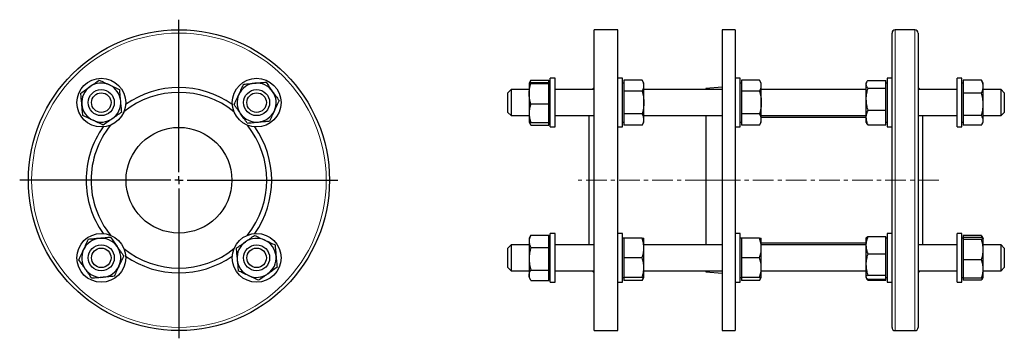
# Model space of a CAD drawing. Header units: millimetres. Extents: x 52 to 657, y 34 to 642.
# Tile 2 of 2: x 52 to 657, y 446 to 642. Entities that reach past the tile are written whole.
import ezdxf

# ---------------------------------------------------------------- set-up
doc = ezdxf.new("R2010")
doc.units = ezdxf.units.MM
doc.linetypes.add('CENTERX2', pattern=[20.32, 12.7, -2.54, 2.54, -2.54])
doc.layers.add('FORMAT', color=7, linetype='Continuous')

# ---------------------------------------------------------------- blocks, each defined once
blk = doc.blocks.new('SW_CENTERMARKSYMBOL_0')
at = {"layer": 'FORMAT', "color": 0}
for p, q in [((0, 5), (0, 98.72)), ((-5, 0), (-97.85, 0)), ((0, 0), (-2.5, 0)), ((0, 0), (0, 2.5)), ((0, 0), (0, -2.5)), ((0, 0), (2.5, 0)), ((5, 0), (97.73, 0)), ((0, -5), (0, -97.22))]:
    blk.add_line(p, q, dxfattribs=at)

msp = doc.modelspace()

# ---------------------------------------------------------------- linework, layer by layer
at = {"color": 7, "linetype": 'Continuous', "lineweight": 25}
for p, q in [((419.07, 635.4), (404.57, 635.4)), ((404.57, 450.4), (404.57, 635.4)), ((419.07, 450.4), (419.07, 635.4)), ((491.24, 635.4), (483.24, 635.4)), ((483.24, 635.4), (483.24, 450.4)), ((491.24, 635.4), (491.24, 450.4)), ((601.57, 635.4), (589.57, 635.4)), ((587.57, 452.4), (587.57, 633.4)), ((603.57, 633.4), (603.57, 542.9)), ((380.57, 605.63), (377.57, 605.63)), ((377.57, 575.63), (377.57, 605.63)), ((380.57, 575.63), (380.57, 605.63)), ((422.07, 605.63), (419.07, 605.63)), ((422.07, 575.63), (422.07, 605.63)), ((494.24, 605.63), (491.24, 605.63)), ((494.24, 575.63), (494.24, 605.63)), ((587.57, 605.63), (584.57, 605.63)), ((584.57, 605.63), (584.57, 590.63)), ((630.57, 605.63), (627.57, 605.63)), ((627.57, 575.63), (627.57, 605.63)), ((630.57, 575.63), (630.57, 605.63)), ((364.59, 602.64), (364.57, 602.63)), ((364.57, 602.63), (364.57, 602.61)), ((364.57, 602.61), (364.57, 596.12)), ((365.44, 604.12), (364.59, 602.66)), ((365.44, 604.12), (365.65, 604.47)), ((365.65, 604.47), (376.77, 604.47)), ((365.65, 602.95), (376.77, 602.95)), ((365.65, 602.28), (376.77, 602.28)), ((376.77, 602.95), (376.77, 604.47)), ((376.77, 602.61), (376.77, 602.95)), ((377.57, 602.63), (376.77, 602.63)), ((376.77, 602.28), (376.77, 602.61)), ((376.77, 596.12), (376.77, 602.28)), ((404.57, 599.9), (403.3, 598.63)), ((422.87, 602.63), (422.07, 602.63)), ((422.87, 604.48), (422.87, 601.02)), ((434, 604.48), (422.87, 604.48)), ((422.87, 601.02), (422.87, 597.56)), ((435.07, 602.63), (434, 604.48)), ((435.07, 601.02), (435.07, 602.63)), ((435.07, 590.63), (435.07, 601.02)), ((483.24, 600.15), (473.24, 599.27)), ((473.24, 599.27), (473.24, 598.63)), ((495.04, 602.63), (494.24, 602.63)), ((495.04, 604.48), (495.04, 601.02)), ((506.17, 604.48), (495.04, 604.48)), ((495.04, 601.02), (495.04, 597.56)), ((507.24, 602.63), (506.17, 604.48)), ((507.24, 601.02), (507.24, 602.63)), ((507.24, 590.63), (507.24, 601.02)), ((572.02, 603.39), (571.57, 602.63)), ((571.57, 602.63), (571.57, 601.91)), ((571.57, 601.91), (571.57, 592.73)), ((572.65, 604.27), (583.77, 604.27)), ((572.65, 599.55), (583.77, 599.55)), ((583.77, 601.91), (583.77, 604.27)), ((584.57, 602.63), (583.77, 602.63)), ((583.77, 599.55), (583.77, 601.91)), ((583.77, 592.73), (583.77, 599.55)), ((604.85, 598.63), (603.57, 599.9)), ((631.37, 602.63), (630.57, 602.63)), ((631.37, 604.43), (631.37, 600.44)), ((642.5, 604.43), (631.37, 604.43)), ((631.37, 600.44), (631.37, 596.45)), ((643.57, 602.63), (642.87, 603.85)), ((643.57, 600.44), (643.57, 602.63)), ((643.57, 589.55), (643.57, 600.44)), ((353.57, 598.63), (351.57, 596.63)), ((351.57, 584.63), (351.57, 596.63)), ((364.57, 598.63), (353.57, 598.63)), ((353.57, 598.63), (353.57, 582.63)), ((364.57, 596.12), (364.57, 584.13)), ((376.77, 589.96), (376.77, 596.12)), ((404.57, 598.63), (380.57, 598.63)), ((434, 597.56), (422.87, 597.56)), ((422.87, 597.56), (422.87, 590.63)), ((483.24, 598.63), (435.07, 598.63)), ((506.17, 597.56), (495.04, 597.56)), ((495.04, 597.56), (495.04, 590.63)), ((571.57, 598.63), (507.24, 598.63)), ((627.57, 598.63), (603.57, 598.63)), ((631.37, 596.45), (631.37, 589.55)), ((642.5, 596.45), (631.37, 596.45)), ((654.57, 598.63), (643.57, 598.63)), ((656.57, 596.63), (654.57, 598.63)), ((654.57, 582.63), (654.57, 598.63)), ((656.57, 596.63), (656.57, 584.63)), ((365.65, 589.96), (376.77, 589.96)), ((376.77, 584.13), (376.77, 589.96)), ((422.87, 590.63), (422.87, 583.7)), ((435.07, 580.23), (435.07, 590.63)), ((495.04, 590.63), (495.04, 583.7)), ((507.24, 580.23), (507.24, 590.63)), ((571.57, 592.73), (571.57, 581.44)), ((583.77, 585.9), (583.77, 592.73)), ((584.57, 590.63), (584.57, 575.63)), ((631.37, 589.55), (631.37, 582.65)), ((643.57, 579.74), (643.57, 589.55)), ((351.57, 584.63), (353.57, 582.63)), ((353.57, 582.63), (364.57, 582.63)), ((364.57, 584.13), (364.57, 578.63)), ((376.77, 578.31), (376.77, 584.13)), ((380.57, 582.63), (404.57, 582.63)), ((401.57, 503.17), (401.57, 582.63)), ((434, 583.7), (422.87, 583.7)), ((422.87, 583.7), (422.87, 580.23)), ((435.07, 582.63), (483.24, 582.63)), ((473.24, 582.63), (473.24, 503.17)), ((506.17, 583.7), (495.04, 583.7)), ((495.04, 583.7), (495.04, 580.23)), ((507.24, 582.63), (571.57, 582.63)), ((571.57, 581.4), (507.24, 581.4)), ((571.57, 581.44), (571.57, 578.63)), ((572.65, 585.9), (583.77, 585.9)), ((583.77, 581.44), (583.77, 585.9)), ((583.77, 576.98), (583.77, 581.44)), ((603.57, 582.63), (627.57, 582.63)), ((606.57, 542.9), (606.57, 582.63)), ((642.5, 582.65), (631.37, 582.65)), ((631.37, 582.65), (631.37, 579.74)), ((643.57, 582.63), (654.57, 582.63)), ((654.57, 582.63), (656.57, 584.63)), ((364.57, 578.63), (364.59, 578.61)), ((364.59, 578.61), (365.44, 577.13)), ((365.65, 578.31), (376.77, 578.31)), ((365.65, 576.79), (376.77, 576.79)), ((376.77, 578.63), (377.57, 578.63)), ((376.77, 576.79), (376.77, 578.31)), ((377.57, 575.63), (380.57, 575.63)), ((419.07, 575.63), (422.07, 575.63)), ((422.07, 578.63), (422.87, 578.63)), ((422.87, 580.23), (422.87, 576.77)), ((434, 576.77), (422.87, 576.77)), ((434, 576.77), (435.07, 578.63)), ((435.07, 578.63), (435.07, 580.23)), ((491.24, 575.63), (494.24, 575.63)), ((494.24, 578.63), (495.04, 578.63)), ((495.04, 580.23), (495.04, 576.77)), ((506.17, 576.77), (495.04, 576.77)), ((506.17, 576.77), (507.24, 578.63)), ((507.24, 578.63), (507.24, 580.23)), ((571.57, 578.63), (572.02, 577.86)), ((572.65, 576.98), (583.77, 576.98)), ((583.77, 578.63), (584.57, 578.63)), ((584.57, 575.63), (587.57, 575.63)), ((627.57, 575.63), (630.57, 575.63)), ((630.57, 578.63), (631.37, 578.63)), ((631.37, 579.74), (631.37, 576.83)), ((642.5, 576.83), (631.37, 576.83)), ((642.87, 577.4), (643.57, 578.63)), ((643.57, 578.63), (643.57, 579.74)), ((603.57, 542.9), (603.57, 452.4)), ((606.57, 503.17), (606.57, 542.9)), ((365.44, 508.66), (364.57, 507.17)), ((365.44, 508.66), (365.65, 509.01)), ((365.65, 509.01), (376.77, 509.01)), ((376.77, 505.26), (376.77, 509.01)), ((380.57, 510.17), (377.57, 510.17)), ((377.57, 480.17), (377.57, 510.17)), ((380.57, 480.17), (380.57, 510.17)), ((422.07, 510.17), (419.07, 510.17)), ((422.07, 480.17), (422.07, 510.17)), ((494.24, 510.17), (491.24, 510.17)), ((494.24, 480.17), (494.24, 510.17)), ((587.57, 510.17), (584.57, 510.17)), ((584.57, 510.17), (584.57, 480.17)), ((630.57, 510.17), (627.57, 510.17)), ((627.57, 480.17), (627.57, 510.17)), ((630.57, 480.17), (630.57, 510.17)), ((631.37, 508.97), (631.37, 507.74)), ((642.5, 508.97), (631.37, 508.97)), ((643.53, 507.25), (642.87, 508.39)), ((353.57, 503.17), (351.57, 501.17)), ((364.57, 503.17), (353.57, 503.17)), ((353.57, 503.17), (353.57, 502.3)), ((353.57, 502.3), (353.57, 487.17)), ((364.57, 507.17), (364.57, 505.26)), ((364.57, 505.26), (364.57, 494.59)), ((377.57, 507.17), (376.77, 507.17)), ((376.77, 501.51), (376.77, 505.26)), ((404.57, 503.17), (380.57, 503.17)), ((422.87, 507.17), (422.07, 507.17)), ((422.87, 507.17), (422.87, 501.17)), ((434, 507.17), (422.87, 507.17)), ((435.07, 501.17), (435.07, 507.17)), ((483.24, 503.17), (435.07, 503.17)), ((495.04, 507.17), (494.24, 507.17)), ((495.04, 507.17), (495.04, 501.17)), ((506.17, 507.17), (495.04, 507.17)), ((507.24, 501.17), (507.24, 507.17)), ((507.24, 504.4), (571.57, 504.4)), ((571.57, 503.17), (507.24, 503.17)), ((571.69, 507.36), (571.57, 507.17)), ((571.57, 507.17), (571.57, 502.89)), ((571.57, 502.89), (571.57, 491.08)), ((572.65, 508.19), (583.77, 508.19)), ((583.77, 502.89), (583.77, 508.19)), ((584.57, 507.17), (583.77, 507.17)), ((583.77, 497.59), (583.77, 502.89)), ((627.57, 503.17), (603.57, 503.17)), ((631.37, 507.17), (630.57, 507.17)), ((631.37, 507.74), (631.37, 507.12)), ((642.5, 507.74), (631.37, 507.74)), ((631.37, 507.12), (631.37, 506.5)), ((631.37, 506.5), (631.37, 500.21)), ((642.5, 506.5), (631.37, 506.5)), ((643.57, 507.17), (643.55, 507.22)), ((643.57, 507.12), (643.57, 507.17)), ((643.57, 500.21), (643.57, 507.12)), ((654.57, 503.17), (643.57, 503.17)), ((656.57, 501.17), (654.57, 503.17)), ((654.57, 502.3), (654.57, 503.17)), ((654.57, 487.17), (654.57, 502.3)), ((351.57, 500.51), (351.57, 501.17)), ((351.57, 489.17), (351.57, 500.51)), ((365.65, 501.51), (376.77, 501.51)), ((376.77, 494.59), (376.77, 501.51)), ((422.87, 501.17), (422.87, 495.17)), ((435.07, 489.17), (435.07, 501.17)), ((495.04, 501.17), (495.04, 495.17)), ((507.24, 489.17), (507.24, 501.17)), ((572.65, 497.59), (583.77, 497.59)), ((583.77, 491.08), (583.77, 497.59)), ((631.37, 500.21), (631.37, 493.93)), ((643.57, 488.26), (643.57, 500.21)), ((656.57, 501.17), (656.57, 500.51)), ((656.57, 500.51), (656.57, 489.17)), ((364.57, 494.59), (364.57, 484.5)), ((376.77, 487.67), (376.77, 494.59)), ((422.87, 495.17), (422.87, 489.17)), ((434, 495.17), (422.87, 495.17)), ((506.17, 495.17), (495.04, 495.17)), ((495.04, 495.17), (495.04, 489.17)), ((571.57, 491.08), (571.57, 483.35)), ((583.77, 484.56), (583.77, 491.08)), ((642.5, 493.93), (631.37, 493.93)), ((631.37, 493.93), (631.37, 488.26)), ((351.57, 489.17), (353.57, 487.17)), ((353.57, 487.17), (364.57, 487.17)), ((364.57, 484.5), (364.57, 483.17)), ((365.65, 487.67), (376.77, 487.67)), ((376.77, 484.5), (376.77, 487.67)), ((376.77, 481.33), (376.77, 484.5)), ((380.57, 487.17), (404.57, 487.17)), ((403.3, 487.17), (404.57, 485.9)), ((422.87, 489.17), (422.87, 483.17)), ((435.07, 483.17), (435.07, 489.17)), ((435.07, 487.17), (483.24, 487.17)), ((473.24, 487.17), (473.24, 486.52)), ((473.24, 486.52), (483.24, 485.65)), ((495.04, 489.17), (495.04, 483.17)), ((507.24, 483.17), (507.24, 489.17)), ((507.24, 487.17), (571.57, 487.17)), ((572.65, 484.56), (583.77, 484.56)), ((583.77, 483.35), (583.77, 484.56)), ((603.57, 485.9), (604.85, 487.17)), ((603.57, 487.17), (627.57, 487.17)), ((631.37, 488.26), (631.37, 482.59)), ((643.57, 483.17), (643.57, 488.26)), ((643.57, 487.17), (654.57, 487.17)), ((654.57, 487.17), (656.57, 489.17)), ((364.57, 483.17), (365.44, 481.67)), ((365.65, 481.33), (376.77, 481.33)), ((376.77, 483.17), (377.57, 483.17)), ((377.57, 480.17), (380.57, 480.17)), ((419.07, 480.17), (422.07, 480.17)), ((422.07, 483.17), (422.87, 483.17)), ((434, 483.17), (422.87, 483.17)), ((422.87, 483.17), (422.87, 481.31)), ((434, 481.31), (422.87, 481.31)), ((434, 481.31), (435.07, 483.17)), ((491.24, 480.17), (494.24, 480.17)), ((494.24, 483.17), (495.04, 483.17)), ((506.17, 483.17), (495.04, 483.17)), ((495.04, 483.17), (495.04, 481.31)), ((506.17, 481.31), (495.04, 481.31)), ((506.17, 481.31), (507.24, 483.17)), ((571.57, 483.35), (571.57, 483.17)), ((571.57, 483.17), (571.69, 482.98)), ((571.71, 482.93), (572.02, 482.4)), ((572.65, 482.14), (583.77, 482.14)), ((572.65, 481.52), (583.77, 481.52)), ((583.77, 482.14), (583.77, 483.35)), ((583.77, 483.17), (584.57, 483.17)), ((583.77, 481.52), (583.77, 482.14)), ((584.57, 480.17), (587.57, 480.17)), ((627.57, 480.17), (630.57, 480.17)), ((630.57, 483.17), (631.37, 483.17)), ((642.5, 482.59), (631.37, 482.59)), ((631.37, 482.59), (631.37, 481.37)), ((642.5, 481.37), (631.37, 481.37)), ((642.87, 481.94), (643.55, 483.12)), ((643.55, 483.12), (643.57, 483.17)), ((404.57, 450.4), (419.07, 450.4)), ((483.24, 450.4), (491.24, 450.4)), ((589.57, 450.4), (601.57, 450.4))]:
    msp.add_line(p, q, dxfattribs=at)
at = {"color": 8, "linetype": 'Continuous', "lineweight": 18}
for p, q in [((589.57, 635.4), (589.57, 450.4)), ((601.57, 542.9), (601.57, 635.4)), ((601.57, 450.4), (601.57, 542.9))]:
    msp.add_line(p, q, dxfattribs=at)
at = {"color": 7, "linetype": 'Continuous', "lineweight": 25}
for centre, radius in [((149.42, 542.9), 92.5), ((101.69, 590.63), 15), ((197.15, 590.63), 15), ((101.69, 590.63), 8), ((101.69, 590.63), 6), ((197.15, 590.63), 8), ((197.15, 590.63), 6), ((149.42, 542.9), 32.5), ((101.69, 495.17), 15), ((197.15, 495.17), 15), ((101.69, 495.17), 8), ((197.15, 495.17), 8), ((101.69, 495.17), 6), ((197.15, 495.17), 6)]:
    msp.add_circle(centre, radius, dxfattribs=at)
at = {"color": 8, "linetype": 'Continuous', "lineweight": 18}
msp.add_circle((149.42, 542.9), 90.5, dxfattribs=at)
at = {"color": 7, "linetype": 'Continuous', "lineweight": 25}
for centre, radius, start, end in [((589.57, 633.4), 2, 90, 180), ((601.57, 633.4), 2, 0, 90), ((101.69, 590.63), 12, 125.14062, 185.14062), ((101.69, 590.63), 12, 65.14062, 125.14062), ((101.69, 590.63), 12, 5.14062, 65.14062), ((149.42, 542.9), 57, 54.9072, 125.0928), ((197.15, 590.63), 12, 95.14062, 155.14062), ((197.15, 590.63), 12, 35.14062, 95.14062), ((149.42, 542.9), 54, 51.20804, 128.79196), ((197.15, 590.63), 12, 155.14062, 215.14062), ((197.15, 590.63), 12, 335.14062, 35.14062), ((101.69, 590.63), 12, 185.14062, 245.14062), ((101.69, 590.63), 12, 305.14062, 5.14062), ((101.69, 590.63), 12, 245.14062, 305.14062), ((197.15, 590.63), 12, 215.14062, 275.14062), ((197.15, 590.63), 12, 275.14062, 335.14062), ((149.42, 542.9), 57, 144.9072, 180), ((149.42, 542.9), 54, 141.20804, 180), ((149.42, 542.9), 54, 321.20804, 38.79196), ((149.42, 542.9), 57, 324.9072, 35.0928), ((149.42, 542.9), 57, 180, 215.0928), ((149.42, 542.9), 54, 180, 218.79196), ((101.69, 495.17), 12, 95.14062, 155.14062), ((101.69, 495.17), 12, 35.14062, 95.14062), ((197.15, 495.17), 12, 125.14062, 185.14062), ((197.15, 495.17), 12, 65.14062, 125.14062), ((197.15, 495.17), 12, 5.14062, 65.14062), ((101.69, 495.17), 12, 155.14062, 215.14062), ((101.69, 495.17), 12, 335.14062, 35.14062), ((149.42, 542.9), 54, 231.20804, 308.79196), ((149.42, 542.9), 57, 234.9072, 305.0928), ((197.15, 495.17), 12, 305.14062, 5.14062), ((101.69, 495.17), 12, 275.14062, 335.14062), ((197.15, 495.17), 12, 185.14062, 245.14062), ((101.69, 495.17), 12, 215.14062, 275.14062), ((197.15, 495.17), 12, 245.14062, 305.14062), ((589.57, 452.4), 2, 180, 270), ((601.57, 452.4), 2, 270, 0)]:
    msp.add_arc(centre, radius, start, end, dxfattribs=at)
for points, knots in [([(89.12, 596.45), (90.05, 597.1), (90.98, 597.76), (92.87, 599.09), (93.82, 599.76), (94.79, 600.44)], [0, 0, 0, 0, 0.5, 0.5, 1, 1, 1, 1]), ([(94.79, 600.44), (95.27, 600.78), (95.75, 601.12), (96.7, 601.79), (97.18, 602.12), (98.59, 603.12), (99.53, 603.78), (100.45, 604.43)], [0, 0, 0, 0, 0.25, 0.25, 0.5, 0.5, 1, 1, 1, 1]), ([(100.45, 604.43), (101.48, 603.95), (102.51, 603.47), (104.61, 602.5), (105.67, 602.01), (106.74, 601.51)], [0, 0, 0, 0, 0.5, 0.5, 1, 1, 1, 1]), ([(106.74, 601.51), (107.27, 601.27), (107.81, 601.02), (108.87, 600.53), (109.39, 600.28), (110.96, 599.56), (112, 599.08), (113.02, 598.6)], [0, 0, 0, 0, 0.25, 0.25, 0.5, 0.5, 1, 1, 1, 1]), ([(186.26, 595.67), (186.51, 596.21), (186.76, 596.74), (187.25, 597.8), (187.49, 598.33), (188.22, 599.9), (188.7, 600.93), (189.18, 601.96)], [0, 0, 0, 0, 0.25, 0.25, 0.5, 0.5, 1, 1, 1, 1]), ([(189.18, 601.96), (190.3, 602.06), (191.45, 602.16), (193.75, 602.37), (194.91, 602.47), (196.08, 602.58)], [0, 0, 0, 0, 0.5, 0.5, 1, 1, 1, 1]), ([(196.08, 602.58), (196.66, 602.63), (197.24, 602.68), (198.42, 602.79), (199, 602.84), (200.73, 603), (201.86, 603.1), (202.98, 603.2)], [0, 0, 0, 0, 0.25, 0.25, 0.5, 0.5, 1, 1, 1, 1]), ([(202.98, 603.2), (203.63, 602.27), (204.29, 601.34), (205.61, 599.45), (206.29, 598.5), (206.96, 597.53)], [0, 0, 0, 0, 0.5, 0.5, 1, 1, 1, 1]), ([(365.65, 602.95), (365.32, 602.89), (365.05, 602.84), (364.68, 602.73), (364.57, 602.67), (364.57, 602.61)], [0, 0, 0, 0, 0.5, 0.5, 1, 1, 1, 1]), ([(364.57, 602.61), (364.57, 602.58), (364.6, 602.56), (364.7, 602.5), (364.77, 602.47), (365.05, 602.39), (365.32, 602.33), (365.65, 602.28)], [0, 0, 0, 0, 0.25, 0.25, 0.5, 0.5, 1, 1, 1, 1]), ([(364.57, 596.12), (364.57, 596.64), (364.6, 597.16), (364.7, 598.21), (364.77, 598.73), (365.05, 600.27), (365.32, 601.28), (365.65, 602.28)], [0, 0, 0, 0, 0.25, 0.25, 0.5, 0.5, 1, 1, 1, 1]), ([(365.65, 604.47), (365.54, 604.26), (365.34, 603.86), (365.09, 603.3), (364.98, 602.95), (364.93, 602.8)], [0, 0, 0, 0, 0.366969, 0.734041, 1, 1, 1, 1]), ([(435.07, 601.02), (435.07, 601.31), (435.05, 601.61), (434.95, 602.19), (434.88, 602.48), (434.6, 603.35), (434.33, 603.92), (434, 604.48)], [0, 0, 0, 0, 0.25, 0.25, 0.5, 0.5, 1, 1, 1, 1]), ([(434, 597.56), (434.33, 598.12), (434.6, 598.69), (434.97, 599.85), (435.07, 600.43), (435.07, 601.02)], [0, 0, 0, 0, 0.5, 0.5, 1, 1, 1, 1]), ([(507.24, 601.02), (507.24, 601.31), (507.22, 601.61), (507.12, 602.19), (507.05, 602.48), (506.77, 603.35), (506.5, 603.92), (506.17, 604.48)], [0, 0, 0, 0, 0.25, 0.25, 0.5, 0.5, 1, 1, 1, 1]), ([(506.17, 597.56), (506.5, 598.12), (506.77, 598.69), (507.14, 599.85), (507.24, 600.43), (507.24, 601.02)], [0, 0, 0, 0, 0.5, 0.5, 1, 1, 1, 1]), ([(572.65, 604.27), (572.32, 603.89), (572.05, 603.49), (571.68, 602.7), (571.57, 602.31), (571.57, 601.91)], [0, 0, 0, 0, 0.5, 0.5, 1, 1, 1, 1]), ([(571.57, 601.91), (571.57, 601.71), (571.6, 601.51), (571.7, 601.11), (571.77, 600.91), (572.05, 600.32), (572.32, 599.93), (572.65, 599.55)], [0, 0, 0, 0, 0.25, 0.25, 0.5, 0.5, 1, 1, 1, 1]), ([(572.65, 599.55), (572.32, 598.43), (572.05, 597.31), (571.68, 595.04), (571.57, 593.89), (571.57, 592.73)], [0, 0, 0, 0, 0.5, 0.5, 1, 1, 1, 1]), ([(643.57, 600.44), (643.57, 600.78), (643.55, 601.12), (643.45, 601.79), (643.38, 602.12), (643.1, 603.12), (642.83, 603.78), (642.5, 604.43)], [0, 0, 0, 0, 0.25, 0.25, 0.5, 0.5, 1, 1, 1, 1]), ([(642.5, 604.43), (642.61, 604.27), (642.74, 604.08), (642.84, 603.89), (642.86, 603.85)], [0, 0, 0, 0, 0.820709, 1, 1, 1, 1]), ([(642.5, 596.45), (642.83, 597.1), (643.1, 597.76), (643.47, 599.09), (643.57, 599.76), (643.57, 600.44)], [0, 0, 0, 0, 0.5, 0.5, 1, 1, 1, 1]), ([(89.74, 589.55), (89.69, 590.13), (89.64, 590.72), (89.53, 591.89), (89.48, 592.48), (89.32, 594.21), (89.22, 595.34), (89.12, 596.45)], [0, 0, 0, 0, 0.25, 0.25, 0.5, 0.5, 1, 1, 1, 1]), ([(113.64, 591.7), (113.59, 592.29), (113.54, 592.87), (113.43, 594.04), (113.38, 594.63), (113.23, 596.36), (113.12, 597.49), (113.02, 598.6)], [0, 0, 0, 0, 0.25, 0.25, 0.5, 0.5, 1, 1, 1, 1]), ([(183.35, 589.39), (183.83, 590.41), (184.31, 591.45), (185.28, 593.54), (185.77, 594.6), (186.26, 595.67)], [0, 0, 0, 0, 0.5, 0.5, 1, 1, 1, 1]), ([(206.96, 597.53), (207.3, 597.05), (207.64, 596.57), (208.32, 595.61), (208.65, 595.14), (209.65, 593.73), (210.3, 592.79), (210.95, 591.87)], [0, 0, 0, 0, 0.25, 0.25, 0.5, 0.5, 1, 1, 1, 1]), ([(365.65, 589.96), (365.32, 590.96), (365.05, 591.98), (364.68, 594.04), (364.57, 595.07), (364.57, 596.12)], [0, 0, 0, 0, 0.5, 0.5, 1, 1, 1, 1]), ([(434, 597.56), (434.33, 596.43), (434.6, 595.27), (434.97, 592.96), (435.07, 591.8), (435.07, 590.63)], [0, 0, 0, 0, 0.5, 0.5, 1, 1, 1, 1]), ([(506.17, 597.56), (506.5, 596.43), (506.77, 595.27), (507.14, 592.96), (507.24, 591.8), (507.24, 590.63)], [0, 0, 0, 0, 0.5, 0.5, 1, 1, 1, 1]), ([(643.57, 589.55), (643.57, 590.13), (643.55, 590.72), (643.45, 591.89), (643.38, 592.48), (643.1, 594.21), (642.83, 595.34), (642.5, 596.45)], [0, 0, 0, 0, 0.25, 0.25, 0.5, 0.5, 1, 1, 1, 1]), ([(90.36, 582.65), (90.26, 583.77), (90.16, 584.92), (89.95, 587.23), (89.85, 588.39), (89.74, 589.55)], [0, 0, 0, 0, 0.5, 0.5, 1, 1, 1, 1]), ([(114.26, 584.8), (114.16, 585.92), (114.06, 587.07), (113.85, 589.38), (113.75, 590.54), (113.64, 591.7)], [0, 0, 0, 0, 0.5, 0.5, 1, 1, 1, 1]), ([(187.34, 583.72), (187, 584.2), (186.66, 584.68), (185.99, 585.64), (185.65, 586.11), (184.66, 587.53), (184, 588.46), (183.35, 589.39)], [0, 0, 0, 0, 0.25, 0.25, 0.5, 0.5, 1, 1, 1, 1]), ([(210.95, 591.87), (210.48, 590.84), (210, 589.8), (209.03, 587.71), (208.54, 586.65), (208.04, 585.58)], [0, 0, 0, 0, 0.5, 0.5, 1, 1, 1, 1]), ([(365.65, 589.96), (365.32, 589), (365.05, 588.04), (364.68, 586.1), (364.57, 585.12), (364.57, 584.13)], [0, 0, 0, 0, 0.5, 0.5, 1, 1, 1, 1]), ([(435.07, 590.63), (435.07, 590.04), (435.05, 589.45), (434.95, 588.27), (434.88, 587.69), (434.6, 585.95), (434.33, 584.82), (434, 583.7)], [0, 0, 0, 0, 0.25, 0.25, 0.5, 0.5, 1, 1, 1, 1]), ([(507.24, 590.63), (507.24, 590.04), (507.22, 589.45), (507.12, 588.27), (507.05, 587.69), (506.77, 585.95), (506.5, 584.82), (506.17, 583.7)], [0, 0, 0, 0, 0.25, 0.25, 0.5, 0.5, 1, 1, 1, 1]), ([(571.57, 592.73), (571.57, 592.15), (571.6, 591.56), (571.7, 590.41), (571.77, 589.84), (572.05, 588.14), (572.32, 587.02), (572.65, 585.9)], [0, 0, 0, 0, 0.25, 0.25, 0.5, 0.5, 1, 1, 1, 1]), ([(642.5, 582.65), (642.83, 583.77), (643.1, 584.92), (643.47, 587.23), (643.57, 588.39), (643.57, 589.55)], [0, 0, 0, 0, 0.5, 0.5, 1, 1, 1, 1]), ([(96.65, 579.74), (96.11, 579.99), (95.58, 580.23), (94.52, 580.73), (93.99, 580.97), (92.42, 581.7), (91.39, 582.18), (90.36, 582.65)], [0, 0, 0, 0, 0.25, 0.25, 0.5, 0.5, 1, 1, 1, 1]), ([(108.6, 580.81), (108.12, 580.48), (107.64, 580.14), (106.68, 579.46), (106.21, 579.13), (104.79, 578.13), (103.86, 577.48), (102.93, 576.83)], [0, 0, 0, 0, 0.25, 0.25, 0.5, 0.5, 1, 1, 1, 1]), ([(114.26, 584.8), (113.34, 584.15), (112.4, 583.49), (110.52, 582.16), (109.56, 581.49), (108.6, 580.81)], [0, 0, 0, 0, 0.5, 0.5, 1, 1, 1, 1]), ([(191.33, 578.05), (190.67, 578.98), (190.02, 579.91), (188.69, 581.8), (188.02, 582.75), (187.34, 583.72)], [0, 0, 0, 0, 0.5, 0.5, 1, 1, 1, 1]), ([(208.04, 585.58), (207.79, 585.05), (207.54, 584.51), (207.05, 583.45), (206.81, 582.93), (206.08, 581.36), (205.6, 580.32), (205.13, 579.3)], [0, 0, 0, 0, 0.25, 0.25, 0.5, 0.5, 1, 1, 1, 1]), ([(364.57, 584.13), (364.57, 583.64), (364.6, 583.14), (364.7, 582.16), (364.77, 581.67), (365.05, 580.21), (365.32, 579.26), (365.65, 578.31)], [0, 0, 0, 0, 0.25, 0.25, 0.5, 0.5, 1, 1, 1, 1]), ([(435.07, 580.23), (435.07, 580.53), (435.05, 580.82), (434.95, 581.41), (434.88, 581.7), (434.6, 582.56), (434.33, 583.13), (434, 583.7)], [0, 0, 0, 0, 0.25, 0.25, 0.5, 0.5, 1, 1, 1, 1]), ([(507.24, 580.23), (507.24, 580.53), (507.22, 580.82), (507.12, 581.41), (507.05, 581.7), (506.77, 582.56), (506.5, 583.13), (506.17, 583.7)], [0, 0, 0, 0, 0.25, 0.25, 0.5, 0.5, 1, 1, 1, 1]), ([(572.65, 585.9), (572.32, 585.17), (572.05, 584.44), (571.68, 582.95), (571.57, 582.2), (571.57, 581.44)], [0, 0, 0, 0, 0.5, 0.5, 1, 1, 1, 1]), ([(571.57, 581.44), (571.57, 581.07), (571.6, 580.69), (571.7, 579.93), (571.77, 579.56), (572.05, 578.45), (572.32, 577.71), (572.65, 576.98)], [0, 0, 0, 0, 0.25, 0.25, 0.5, 0.5, 1, 1, 1, 1]), ([(643.57, 579.74), (643.57, 579.99), (643.55, 580.23), (643.45, 580.73), (643.38, 580.97), (643.1, 581.7), (642.83, 582.18), (642.5, 582.65)], [0, 0, 0, 0, 0.25, 0.25, 0.5, 0.5, 1, 1, 1, 1]), ([(102.93, 576.83), (101.91, 577.3), (100.87, 577.78), (98.78, 578.75), (97.72, 579.24), (96.65, 579.74)], [0, 0, 0, 0, 0.5, 0.5, 1, 1, 1, 1]), ([(191.33, 578.05), (192.45, 578.16), (193.6, 578.26), (195.9, 578.47), (197.06, 578.57), (198.23, 578.68)], [0, 0, 0, 0, 0.5, 0.5, 1, 1, 1, 1]), ([(198.23, 578.68), (198.81, 578.73), (199.4, 578.78), (200.57, 578.89), (201.15, 578.94), (202.88, 579.09), (204.01, 579.2), (205.13, 579.3)], [0, 0, 0, 0, 0.25, 0.25, 0.5, 0.5, 1, 1, 1, 1]), ([(365.65, 578.31), (365.54, 578.32), (365.33, 578.36), (365.07, 578.41), (364.86, 578.47), (364.7, 578.53), (364.61, 578.57), (364.6, 578.6), (364.59, 578.61)], [0, 0, 0, 0, 0.1800266, 0.3601043, 0.540088, 0.7234709, 0.9069706, 1, 1, 1, 1]), ([(364.82, 578.49), (364.89, 578.3), (365.02, 577.92), (365.3, 577.36), (365.53, 576.98), (365.65, 576.79)], [0, 0, 0, 0, 0.32139, 0.66068, 1, 1, 1, 1]), ([(434, 576.77), (434.33, 577.34), (434.6, 577.91), (434.97, 579.06), (435.07, 579.64), (435.07, 580.23)], [0, 0, 0, 0, 0.5, 0.5, 1, 1, 1, 1]), ([(506.17, 576.77), (506.5, 577.34), (506.77, 577.91), (507.14, 579.06), (507.24, 579.64), (507.24, 580.23)], [0, 0, 0, 0, 0.5, 0.5, 1, 1, 1, 1]), ([(572.65, 576.98), (572.53, 577.12), (572.31, 577.4), (572.11, 577.7), (572.02, 577.85), (572.02, 577.86)], [0, 0, 0, 0, 0.482673, 0.965304, 1, 1, 1, 1]), ([(642.5, 576.83), (642.83, 577.3), (643.1, 577.78), (643.47, 578.75), (643.57, 579.24), (643.57, 579.74)], [0, 0, 0, 0, 0.5, 0.5, 1, 1, 1, 1]), ([(190.24, 504.98), (190.73, 505.32), (191.21, 505.66), (192.16, 506.33), (192.64, 506.67), (194.05, 507.66), (194.99, 508.32), (195.91, 508.97)], [0, 0, 0, 0, 0.25, 0.25, 0.5, 0.5, 1, 1, 1, 1]), ([(195.91, 508.97), (196.94, 508.49), (197.97, 508.01), (200.07, 507.04), (201.13, 506.55), (202.2, 506.06)], [0, 0, 0, 0, 0.5, 0.5, 1, 1, 1, 1]), ([(365.65, 509.01), (365.32, 508.39), (365.05, 507.78), (364.68, 506.53), (364.57, 505.9), (364.57, 505.26)], [0, 0, 0, 0, 0.5, 0.5, 1, 1, 1, 1]), ([(643.12, 507.52), (643.09, 507.59), (643, 507.87), (642.8, 508.36), (642.6, 508.76), (642.5, 508.97)], [0, 0, 0, 0, 0.153188, 0.576648, 1, 1, 1, 1]), ([(642.5, 508.97), (642.61, 508.81), (642.74, 508.62), (642.84, 508.43), (642.86, 508.39)], [0, 0, 0, 0, 0.820709, 1, 1, 1, 1]), ([(90.8, 500.21), (91.05, 500.75), (91.3, 501.28), (91.79, 502.34), (92.03, 502.87), (92.76, 504.44), (93.24, 505.47), (93.72, 506.5)], [0, 0, 0, 0, 0.25, 0.25, 0.5, 0.5, 1, 1, 1, 1]), ([(100.62, 507.12), (100.03, 507.07), (99.45, 507.01), (98.27, 506.91), (97.69, 506.86), (95.96, 506.7), (94.83, 506.6), (93.72, 506.5)], [0, 0, 0, 0, 0.25, 0.25, 0.5, 0.5, 1, 1, 1, 1]), ([(107.52, 507.74), (106.4, 507.64), (105.25, 507.54), (102.94, 507.33), (101.78, 507.22), (100.62, 507.12)], [0, 0, 0, 0, 0.5, 0.5, 1, 1, 1, 1]), ([(107.52, 507.74), (108.17, 506.81), (108.83, 505.88), (110.15, 503.99), (110.83, 503.04), (111.51, 502.07)], [0, 0, 0, 0, 0.5, 0.5, 1, 1, 1, 1]), ([(184.58, 500.99), (185.51, 501.64), (186.44, 502.3), (188.33, 503.63), (189.28, 504.3), (190.24, 504.98)], [0, 0, 0, 0, 0.5, 0.5, 1, 1, 1, 1]), ([(202.2, 506.06), (202.73, 505.81), (203.27, 505.56), (204.33, 505.07), (204.85, 504.82), (206.42, 504.1), (207.46, 503.62), (208.48, 503.14)], [0, 0, 0, 0, 0.25, 0.25, 0.5, 0.5, 1, 1, 1, 1]), ([(208.48, 503.14), (208.58, 502.02), (208.69, 500.87), (208.89, 498.57), (209, 497.41), (209.1, 496.24)], [0, 0, 0, 0, 0.5, 0.5, 1, 1, 1, 1]), ([(364.57, 505.26), (364.57, 504.94), (364.6, 504.62), (364.7, 503.99), (364.77, 503.67), (365.05, 502.73), (365.32, 502.12), (365.65, 501.51)], [0, 0, 0, 0, 0.25, 0.25, 0.5, 0.5, 1, 1, 1, 1]), ([(435.07, 501.17), (435.07, 501.68), (435.05, 502.19), (434.95, 503.2), (434.88, 503.7), (434.6, 505.2), (434.33, 506.19), (434, 507.17)], [0, 0, 0, 0, 0.25, 0.25, 0.5, 0.5, 1, 1, 1, 1]), ([(434, 507.17), (434.33, 507.17), (434.6, 507.17), (434.97, 507.17), (435.07, 507.17), (435.07, 507.17)], [0, 0, 0, 0, 0.5, 0.5, 1, 1, 1, 1]), ([(507.24, 501.17), (507.24, 501.68), (507.22, 502.19), (507.12, 503.2), (507.05, 503.7), (506.77, 505.2), (506.5, 506.19), (506.17, 507.17)], [0, 0, 0, 0, 0.25, 0.25, 0.5, 0.5, 1, 1, 1, 1]), ([(506.17, 507.17), (506.5, 507.17), (506.77, 507.17), (507.14, 507.17), (507.24, 507.17), (507.24, 507.17)], [0, 0, 0, 0, 0.5, 0.5, 1, 1, 1, 1]), ([(572.65, 508.19), (572.32, 507.33), (572.05, 506.45), (571.68, 504.69), (571.57, 503.8), (571.57, 502.89)], [0, 0, 0, 0, 0.5, 0.5, 1, 1, 1, 1]), ([(571.57, 502.89), (571.57, 502.44), (571.6, 501.99), (571.7, 501.1), (571.77, 500.65), (572.05, 499.33), (572.32, 498.46), (572.65, 497.59)], [0, 0, 0, 0, 0.25, 0.25, 0.5, 0.5, 1, 1, 1, 1]), ([(571.69, 507.36), (571.71, 507.39), (571.76, 507.48), (571.89, 507.63), (572.1, 507.82), (572.35, 508.01), (572.55, 508.13), (572.65, 508.19)], [0, 0, 0, 0, 0.105756, 0.326292, 0.550812, 0.775435, 1, 1, 1, 1]), ([(642.5, 507.74), (642.83, 507.64), (643.1, 507.54), (643.47, 507.33), (643.57, 507.22), (643.57, 507.12)], [0, 0, 0, 0, 0.5, 0.5, 1, 1, 1, 1]), ([(643.57, 507.12), (643.57, 507.07), (643.55, 507.01), (643.45, 506.91), (643.38, 506.86), (643.1, 506.7), (642.83, 506.6), (642.5, 506.5)], [0, 0, 0, 0, 0.25, 0.25, 0.5, 0.5, 1, 1, 1, 1]), ([(643.57, 500.21), (643.57, 500.75), (643.55, 501.28), (643.45, 502.34), (643.38, 502.87), (643.1, 504.44), (642.83, 505.47), (642.5, 506.5)], [0, 0, 0, 0, 0.25, 0.25, 0.5, 0.5, 1, 1, 1, 1]), ([(87.89, 493.93), (88.37, 494.95), (88.85, 495.99), (89.82, 498.08), (90.31, 499.14), (90.8, 500.21)], [0, 0, 0, 0, 0.5, 0.5, 1, 1, 1, 1]), ([(111.51, 502.07), (111.84, 501.59), (112.18, 501.11), (112.86, 500.16), (113.19, 499.68), (114.19, 498.27), (114.84, 497.33), (115.49, 496.41)], [0, 0, 0, 0, 0.25, 0.25, 0.5, 0.5, 1, 1, 1, 1]), ([(115.49, 496.41), (115.02, 495.38), (114.54, 494.34), (113.57, 492.25), (113.08, 491.19), (112.58, 490.12)], [0, 0, 0, 0, 0.5, 0.5, 1, 1, 1, 1]), ([(184.58, 500.99), (184.68, 499.87), (184.78, 498.72), (184.99, 496.42), (185.09, 495.26), (185.2, 494.09)], [0, 0, 0, 0, 0.5, 0.5, 1, 1, 1, 1]), ([(209.1, 496.24), (209.16, 495.66), (209.21, 495.07), (209.31, 493.9), (209.37, 493.32), (209.52, 491.59), (209.62, 490.46), (209.72, 489.34)], [0, 0, 0, 0, 0.25, 0.25, 0.5, 0.5, 1, 1, 1, 1]), ([(365.65, 501.51), (365.32, 500.37), (365.05, 499.23), (364.68, 496.93), (364.57, 495.76), (364.57, 494.59)], [0, 0, 0, 0, 0.5, 0.5, 1, 1, 1, 1]), ([(434, 495.17), (434.33, 496.15), (434.6, 497.14), (434.97, 499.14), (435.07, 500.15), (435.07, 501.17)], [0, 0, 0, 0, 0.5, 0.5, 1, 1, 1, 1]), ([(506.17, 495.17), (506.5, 496.15), (506.77, 497.14), (507.14, 499.14), (507.24, 500.15), (507.24, 501.17)], [0, 0, 0, 0, 0.5, 0.5, 1, 1, 1, 1]), ([(572.65, 497.59), (572.32, 496.53), (572.05, 495.45), (571.68, 493.27), (571.57, 492.18), (571.57, 491.08)], [0, 0, 0, 0, 0.5, 0.5, 1, 1, 1, 1]), ([(642.5, 493.93), (642.83, 494.95), (643.1, 495.99), (643.47, 498.08), (643.57, 499.14), (643.57, 500.21)], [0, 0, 0, 0, 0.5, 0.5, 1, 1, 1, 1]), ([(91.88, 488.26), (91.54, 488.74), (91.2, 489.22), (90.53, 490.18), (90.19, 490.65), (89.2, 492.07), (88.54, 493), (87.89, 493.93)], [0, 0, 0, 0, 0.25, 0.25, 0.5, 0.5, 1, 1, 1, 1]), ([(112.58, 490.12), (112.33, 489.59), (112.08, 489.05), (111.59, 487.99), (111.35, 487.47), (110.62, 485.9), (110.14, 484.86), (109.67, 483.84)], [0, 0, 0, 0, 0.25, 0.25, 0.5, 0.5, 1, 1, 1, 1]), ([(185.2, 494.09), (185.25, 493.51), (185.3, 492.92), (185.41, 491.75), (185.46, 491.17), (185.62, 489.44), (185.72, 488.31), (185.82, 487.19)], [0, 0, 0, 0, 0.25, 0.25, 0.5, 0.5, 1, 1, 1, 1]), ([(364.57, 494.59), (364.57, 494), (364.6, 493.41), (364.7, 492.24), (364.77, 491.66), (365.05, 489.93), (365.32, 488.79), (365.65, 487.67)], [0, 0, 0, 0, 0.25, 0.25, 0.5, 0.5, 1, 1, 1, 1]), ([(435.07, 489.17), (435.07, 489.68), (435.05, 490.19), (434.95, 491.2), (434.88, 491.7), (434.6, 493.2), (434.33, 494.19), (434, 495.17)], [0, 0, 0, 0, 0.25, 0.25, 0.5, 0.5, 1, 1, 1, 1]), ([(507.24, 489.17), (507.24, 489.68), (507.22, 490.19), (507.12, 491.2), (507.05, 491.7), (506.77, 493.2), (506.5, 494.19), (506.17, 495.17)], [0, 0, 0, 0, 0.25, 0.25, 0.5, 0.5, 1, 1, 1, 1]), ([(571.57, 491.08), (571.57, 490.53), (571.6, 489.97), (571.7, 488.87), (571.77, 488.32), (572.05, 486.68), (572.32, 485.62), (572.65, 484.56)], [0, 0, 0, 0, 0.25, 0.25, 0.5, 0.5, 1, 1, 1, 1]), ([(643.57, 488.26), (643.57, 488.74), (643.55, 489.22), (643.45, 490.18), (643.38, 490.65), (643.1, 492.07), (642.83, 493), (642.5, 493.93)], [0, 0, 0, 0, 0.25, 0.25, 0.5, 0.5, 1, 1, 1, 1]), ([(95.87, 482.59), (95.21, 483.52), (94.56, 484.46), (93.23, 486.34), (92.56, 487.3), (91.88, 488.26)], [0, 0, 0, 0, 0.5, 0.5, 1, 1, 1, 1]), ([(192.11, 484.28), (191.57, 484.53), (191.04, 484.77), (189.98, 485.27), (189.45, 485.51), (187.88, 486.24), (186.85, 486.72), (185.82, 487.19)], [0, 0, 0, 0, 0.25, 0.25, 0.5, 0.5, 1, 1, 1, 1]), ([(198.39, 481.37), (197.36, 481.84), (196.33, 482.32), (194.24, 483.29), (193.18, 483.78), (192.11, 484.28)], [0, 0, 0, 0, 0.5, 0.5, 1, 1, 1, 1]), ([(204.06, 485.35), (203.58, 485.02), (203.09, 484.68), (202.14, 484), (201.66, 483.67), (200.25, 482.67), (199.32, 482.02), (198.39, 481.37)], [0, 0, 0, 0, 0.25, 0.25, 0.5, 0.5, 1, 1, 1, 1]), ([(209.72, 489.34), (208.8, 488.69), (207.86, 488.03), (205.98, 486.7), (205.02, 486.03), (204.06, 485.35)], [0, 0, 0, 0, 0.5, 0.5, 1, 1, 1, 1]), ([(364.57, 484.5), (364.57, 484.76), (364.6, 485.03), (364.7, 485.57), (364.77, 485.84), (365.05, 486.63), (365.32, 487.15), (365.65, 487.67)], [0, 0, 0, 0, 0.25, 0.25, 0.5, 0.5, 1, 1, 1, 1]), ([(365.65, 481.33), (365.32, 481.84), (365.05, 482.37), (364.68, 483.43), (364.57, 483.96), (364.57, 484.5)], [0, 0, 0, 0, 0.5, 0.5, 1, 1, 1, 1]), ([(434, 483.17), (434.33, 484.15), (434.6, 485.14), (434.97, 487.14), (435.07, 488.15), (435.07, 489.17)], [0, 0, 0, 0, 0.5, 0.5, 1, 1, 1, 1]), ([(506.17, 483.17), (506.5, 484.15), (506.77, 485.14), (507.14, 487.14), (507.24, 488.15), (507.24, 489.17)], [0, 0, 0, 0, 0.5, 0.5, 1, 1, 1, 1]), ([(572.65, 484.56), (572.32, 484.37), (572.05, 484.17), (571.68, 483.76), (571.57, 483.56), (571.57, 483.35)], [0, 0, 0, 0, 0.5, 0.5, 1, 1, 1, 1]), ([(642.5, 482.59), (642.83, 483.52), (643.1, 484.46), (643.47, 486.34), (643.57, 487.3), (643.57, 488.26)], [0, 0, 0, 0, 0.5, 0.5, 1, 1, 1, 1]), ([(102.77, 483.22), (102.18, 483.16), (101.6, 483.11), (100.42, 483), (99.84, 482.95), (98.11, 482.8), (96.98, 482.7), (95.87, 482.59)], [0, 0, 0, 0, 0.25, 0.25, 0.5, 0.5, 1, 1, 1, 1]), ([(109.67, 483.84), (108.55, 483.74), (107.4, 483.63), (105.09, 483.42), (103.93, 483.32), (102.77, 483.22)], [0, 0, 0, 0, 0.5, 0.5, 1, 1, 1, 1]), ([(434, 483.17), (434.33, 483.17), (434.6, 483.17), (434.97, 483.17), (435.07, 483.17), (435.07, 483.17)], [0, 0, 0, 0, 0.5, 0.5, 1, 1, 1, 1]), ([(434, 481.31), (434.11, 481.5), (434.32, 481.87), (434.57, 482.44), (434.75, 482.87), (434.81, 483.11), (434.82, 483.17)], [0, 0, 0, 0, 0.3051705, 0.6104273, 0.9155251, 1, 1, 1, 1]), ([(506.17, 483.17), (506.5, 483.17), (506.77, 483.17), (507.14, 483.17), (507.24, 483.17), (507.24, 483.17)], [0, 0, 0, 0, 0.5, 0.5, 1, 1, 1, 1]), ([(506.17, 481.31), (506.28, 481.5), (506.49, 481.87), (506.74, 482.44), (506.92, 482.87), (506.98, 483.11), (506.99, 483.17)], [0, 0, 0, 0, 0.3051705, 0.6104273, 0.9155251, 1, 1, 1, 1]), ([(571.57, 483.35), (571.57, 483.25), (571.6, 483.15), (571.7, 482.94), (571.77, 482.84), (572.05, 482.54), (572.32, 482.34), (572.65, 482.14)], [0, 0, 0, 0, 0.25, 0.25, 0.5, 0.5, 1, 1, 1, 1]), ([(572.65, 481.52), (572.57, 481.62), (572.4, 481.82), (572.19, 482.11), (572.08, 482.31), (572.02, 482.4)], [0, 0, 0, 0, 0.340809, 0.681878, 1, 1, 1, 1]), ([(572.3, 482.37), (572.32, 482.32), (572.42, 482.03), (572.55, 481.75), (572.65, 481.52)], [0, 0, 0, 0, 0.190869, 1, 1, 1, 1]), ([(643.54, 483.12), (643.53, 483.09), (643.49, 483.03), (643.35, 482.93), (643.13, 482.82), (642.85, 482.71), (642.62, 482.63), (642.5, 482.59)], [0, 0, 0, 0, 0.135676, 0.35068, 0.565706, 0.782843, 1, 1, 1, 1]), ([(642.5, 481.37), (642.61, 481.52), (642.82, 481.84), (643.07, 482.31), (643.25, 482.68), (643.31, 482.88), (643.32, 482.92)], [0, 0, 0, 0, 0.305708, 0.611503, 0.917138, 1, 1, 1, 1])]:
    msp.add_open_spline(points, degree=3, knots=knots, dxfattribs=at)
at = {"layer": 'FORMAT', "linetype": 'CENTERX2', "lineweight": 18}
for p, q in [((473.24, 542.9), (394.65, 542.9)), ((483.24, 542.9), (473.24, 542.9)), ((483.24, 542.9), (491.24, 542.9)), ((616.41, 542.9), (491.24, 542.9))]:
    msp.add_line(p, q, dxfattribs=at)

# ---------------------------------------------------------------- block references
at = {"layer": 'FORMAT'}
msp.add_blockref('SW_CENTERMARKSYMBOL_0', (149.42, 542.9), dxfattribs=at)

doc.saveas('drawing.dxf')
